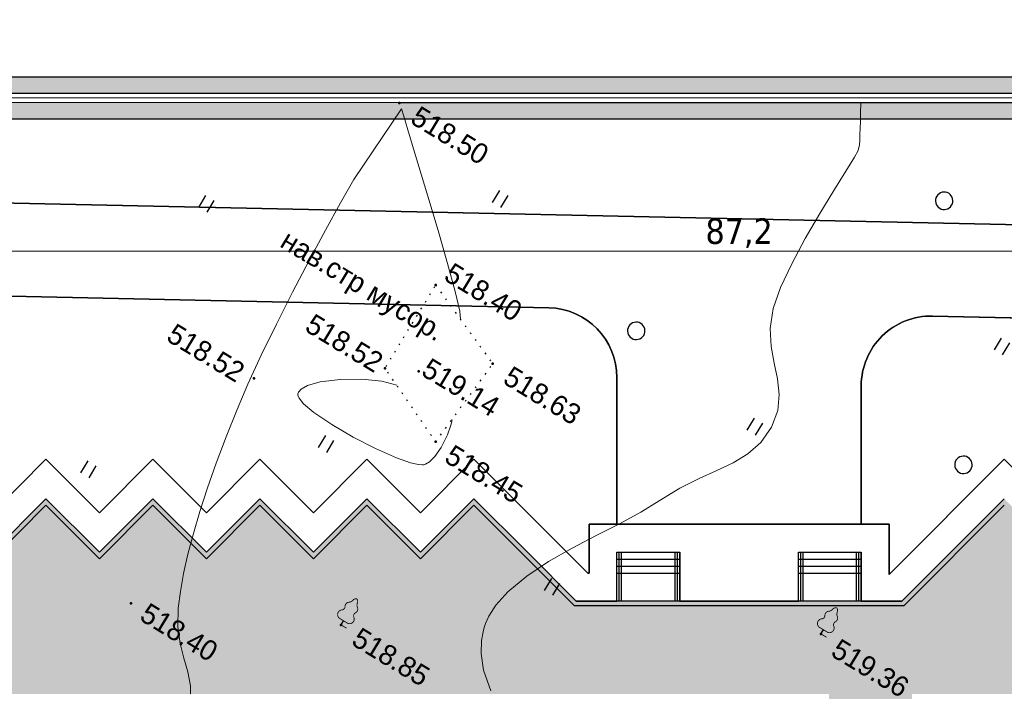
# Model space of a CAD drawing. Header units: millimetres. Extents: x 0 to 1576219, y -334896 to 156638.
# Tile 34 of 63: x 388108 to 430433, y -22836 to 5792. Entities that reach past the tile are written whole.
import ezdxf
from ezdxf import colors
from ezdxf.entities.mleader import LeaderData, LeaderLine
from ezdxf.math import Vec2, Vec3

# ---------------------------------------------------------------- set-up
doc = ezdxf.new("R2010")
doc.units = ezdxf.units.MM
doc.linetypes.add('Контура низ откосов  Штриховая 0.1-0.5 - - - - - - -', pattern=[0.6, 0.1, -0.5])
for name, color, linetype in [('(004) Точки рельефа', 7, 'Continuous'), ('(022) Возд. Линии', 7, 'Continuous'), ('(031) Горизонтали', 42, 'Continuous'), ('(036) Растительность', 7, 'Continuous'), ('(038) Деревья', 7, 'Continuous'), ('(039) Земля', 7, 'Continuous'), ('(040) Ограда', 7, 'Continuous'), ('GLUXOY OG', 7, 'Continuous')]:
    doc.layers.add(name, color=color, linetype=linetype)
doc.layers.add('К1', color=7, linetype='Continuous', lineweight=40, true_color=0x076e4b)
doc.styles.add('BLACK', font='tahomabd.ttf')
doc.styles.add('BM-431', font='txt')
doc.styles.add('D-431', font='txt')
doc.styles.add('GOST', font='isocpeur.ttf')
doc.linetypes.add('ОГРАДА_БЕТ', pattern='A,4,["|",Standard,S=0.8,R=0,X=0,Y=-0.8],4', length=8)
doc.linetypes.add('ОГРАДА_ГЛИН', pattern='A,4,["|",Standard,S=0.8,R=0,X=0,Y=-0.8],0.5,["|",Standard,S=0.8,R=0,X=0,Y=-0.8],3.5', length=8)
doc.dimstyles.new('genplan dimension', dxfattribs={"dimtxt": 1100, "dimasz": 450, "dimexe": 450, "dimexo": 0, "dimgap": 80, "dimtad": 1, "dimlfac": 0.001, "dimtxsty": 'BLACK', "dimblk": 'OBLIQUE', "dimcen": 0, "dimclrd": 186, "dimclre": 186, "dimclrt": 186, "dimadec": 1, "dimazin": 0, "dimtfac": 1, "dimtmove": 0, "dimatfit": 3, "dimldrblk": 'OBLIQUE', "dimfxl": 1, "dimlwd": 9, "dimlwe": 9, "dimarcsym": 0})

# ---------------------------------------------------------------- blocks, each defined once
blk = doc.blocks.new('_Oblique')
at = {"color": 0, "linetype": 'ByBlock', "lineweight": -2}
blk.add_line((-0.5, -0.5), (0.5, 0.5), dxfattribs=at)
blk = doc.blocks.new('*D286')
at = {"color": 186, "lineweight": 9, "transparency": 16777216}
for p, q in [((2255842, -554331), (2330362, -509047)), ((2330350, -509027), (2330595, -509431)), ((2255830, -554312), (2256076, -554716))]:
    blk.add_line(p, q, dxfattribs=at)
at = {"layer": 'Defpoints', "color": 0, "transparency": 16777216}
for p in [(2330350, -509027), (2330362, -509047), (2255830, -554312)]:
    blk.add_point(p, dxfattribs=at)
at = {"color": 186, "lineweight": 9, "transparency": 16777216}
for p, xscale, yscale, zscale, rotation in [((2330362, -509047), 450.0000000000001, 450.0000000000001, 450.0000000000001, 31.28656990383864), ((2255842, -554331), 450, 450, 450, 211.2865699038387)]:
    blk.add_blockref('_Oblique', p, dxfattribs=dict(at, xscale=xscale, yscale=yscale, zscale=zscale, rotation=rotation))
at = {"color": 186, "transparency": 16777216, "insert": (2292697, -531023), "char_height": 1100, "attachment_point": 5, "rotation": 31.2866, "style": 'BLACK'}
blk.add_mtext('87,2', dxfattribs=at)
blk = doc.blocks.new('d')
at = {"layer": '(038) Деревья'}
blk.add_ellipse((0, 0), major_axis=(0.265, 0.265), ratio=1, start_param=5.497787, end_param=11.780972, dxfattribs=at)
blk = doc.blocks.new('I04010')
for p, q in [((-0.412273, 0.007146), (-0.412273, 1.207146)), ((0.387727, 1.207146), (0.387727, 0.007146))]:
    blk.add_line(p, q)
blk = doc.blocks.new('karagach-flat-47-flat-1')
at = {"layer": '(038) Деревья', "const_width": 0.0375}
for points in [[(0, 1.312, 0.246034), (-0.117, 1.159, 0.489079)], [(0, 1.312, -0.246034), (0.117, 1.159, -0.489079)], [(-0.208, 1.009, 0.430853), (-0.255, 0.753, 0.548276)], [(-0.208, 1.009, 0.181567), (-0.117, 1.159, 0.303004)], [(0.208, 1.009, -0.181567), (0.117, 1.159, -0.303004)], [(0.208, 1.009, -0.430853), (0.255, 0.753, -0.548276)], [(-0.315, 0.559, 0.626949), (-0.218, 0.206, 0.702465)], [(-0.315, 0.559, 0.383603), (-0.255, 0.753, 0.352912)], [(0.315, 0.559, -0.626949), (0.218, 0.206, -0.702465)], [(0.315, 0.559, -0.383603), (0.255, 0.753, -0.352912)]]:
    blk.add_lwpolyline(points, format="xyb", dxfattribs=at)
for points in [[(0, 0.206), (-0.218, 0.206)], [(0, 0), (0, 0.206)], [(0, 0.206), (0.218, 0.206)], [(0, 0), (0.281, 0)]]:
    blk.add_lwpolyline(points, dxfattribs=at)
at = {"layer": '(038) Деревья'}
blk.add_lwpolyline([(0, 0), (0, 0.206)], dxfattribs=at)
blk = doc.blocks.new('karagach-flat-50')
at = {"layer": '(038) Деревья', "const_width": 0.0375}
for points in [[(0, 1.312, 0.246034), (-0.117, 1.159, 0.489079)], [(0, 1.312, -0.246034), (0.117, 1.159, -0.489079)], [(-0.208, 1.009, 0.430853), (-0.255, 0.753, 0.548276)], [(-0.208, 1.009, 0.181567), (-0.117, 1.159, 0.303004)], [(0.208, 1.009, -0.181567), (0.117, 1.159, -0.303004)], [(0.208, 1.009, -0.430853), (0.255, 0.753, -0.548276)], [(-0.315, 0.559, 0.626949), (-0.218, 0.206, 0.702465)], [(-0.315, 0.559, 0.383603), (-0.255, 0.753, 0.352912)], [(0.315, 0.559, -0.626949), (0.218, 0.206, -0.702465)], [(0.315, 0.559, -0.383603), (0.255, 0.753, -0.352912)]]:
    blk.add_lwpolyline(points, format="xyb", dxfattribs=at)
for points in [[(0, 0.206), (-0.218, 0.206)], [(0, 0), (0, 0.206)], [(0, 0.206), (0.218, 0.206)], [(0, 0), (0.281, 0)]]:
    blk.add_lwpolyline(points, dxfattribs=at)
at = {"layer": '(038) Деревья'}
blk.add_lwpolyline([(0, 0), (0, 0.206)], dxfattribs=at)
blk = doc.blocks.new('A$C05d28b1e')
at = {"layer": '(004) Точки рельефа', "color": 7, "linetype": 'ByBlock', "lineweight": -2}
for p in [(-137151, 63738), (-131751, 57860), (-127899, 56249), (-130457, 54314), (-131753, 53678), (-109820, 53662), (-128265, 52115), (-136343, 50379), (-127648, 43279), (-135843, 39386)]:
    blk.add_point(p, dxfattribs=at)
at = {"layer": '(031) Горизонтали', "color": 42, "linetype": 'Continuous', "lineweight": 0, "ltscale": 600}
for points in [[(-120679, 44198), (-121399, 44794), (-121866, 45354), (-122137, 45835), (-122273, 46190), (-122327, 46378), (-122365, 46550), (-122408, 46904), (-122397, 47454), (-122256, 48221), (-121916, 49215), (-121438, 50231), (-120872, 51249), (-120269, 52248), (-119676, 53209), (-119145, 54112), (-118724, 54936), (-118253, 55855), (-117760, 56639), (-117282, 57335), (-116856, 57988), (-116517, 58643), (-116302, 59346), (-116246, 60141), (-116384, 60904), (-116686, 61519), (-117100, 62049), (-117575, 62555), (-118056, 63097), (-118492, 63739), (-118829, 64542), (-119024, 65466), (-119147, 66592), (-119213, 67826), (-119237, 69070), (-119235, 70228), (-119222, 71206), (-119214, 71907), (-119226, 72235), (-119304, 72466), (-119397, 72641), (-119520, 72859), (-119643, 73085), (-119797, 73356), (-119982, 73674), (-120197, 74041)], [(-131478, 37131), (-131820, 37674), (-132230, 38128), (-132681, 38553), (-133146, 39009), (-133597, 39558), (-134006, 40259), (-134295, 40916), (-134576, 41648), (-134848, 42454), (-135111, 43335), (-135364, 44290), (-135607, 45321), (-135840, 46426), (-136062, 47607), (-136274, 48863), (-136438, 50034), (-136589, 51391), (-136726, 52869), (-136846, 54407), (-136948, 55943), (-137027, 57415), (-137083, 58760), (-137113, 59916), (-136937, 63565)], [(-130073, 57158), (-130278, 57438), (-130890, 58056), (-131795, 58914), (-132878, 59912), (-134023, 60952), (-135117, 61937), (-136044, 62766), (-136689, 63342), (-136937, 63565)], [(-130948, 53317), (-130948, 53317), (-131583, 53135), (-132358, 52761), (-133149, 52269), (-133832, 51730), (-134219, 51313), (-134374, 51034), (-134399, 50872), (-134385, 50800), (-134357, 50750), (-134248, 50663), (-133960, 50558), (-133388, 50467), (-132455, 50423), (-131389, 50446), (-130311, 50525), (-129338, 50651), (-128717, 50778), (-128381, 50885), (-128235, 50960), (-128187, 50999), (-128130, 51068), (-128039, 51235), (-127955, 51546), (-127924, 52025), (-127974, 52623), (-128051, 53014), (-128112, 53208), (-128147, 53273), (-128162, 53283)]]:
    blk.add_lwpolyline(points, dxfattribs=at)
at = {"layer": '(039) Земля', "linetype": 'Контура низ откосов  Штриховая 0.1-0.5 - - - - - - -', "ltscale": 600, "flags": 128}
blk.add_lwpolyline([(-131751, 57860), (-127899, 56249), (-128265, 52115), (-131753, 53678), (-131751, 57860)], dxfattribs=at)
at = {"layer": '(040) Ограда', "ltscale": 600, "flags": 128}
blk.add_lwpolyline([(-65264, 129736), (-69528, 127118), (-60665, 110686), (-137359, 64080), (-200340, 25826), (-120613, -95364), (-115995, -101905)], dxfattribs=at)
at = {"layer": '(040) Ограда', "linetype": 'ОГРАДА_БЕТ', "ltscale": 600, "flags": 128}
blk.add_lwpolyline([(-64714, 129605), (-68996, 126975), (-60133, 110541), (-137151, 63738), (-199778, 25699), (-120282, -95139), (-115668, -101674)], dxfattribs=at)
at = {"layer": '(022) Возд. Линии', "xscale": 1000, "yscale": 1000, "zscale": 1000}
for name, p in [('karagach-flat-47-flat-1', (-109820, 53662)), ('karagach-flat-50', (-127648, 43279))]:
    blk.add_blockref(name, p, dxfattribs=at)
at = {"layer": '(036) Растительность', "linetype": 'Continuous', "xscale": 500, "yscale": 500, "zscale": 500}
for p in [(-109572, 67949), (-131291, 62158), (-116861, 59489), (-141979, 55418), (-132226, 49279), (-120736, 49079), (-140392, 43044)]:
    blk.add_blockref('I04010', p, dxfattribs=at)
at = {"layer": '(038) Деревья', "linetype": 'Continuous', "xscale": 1000, "yscale": 1000, "zscale": 1000}
for p in [(-114949, 72308), (-108354, 63047), (-123361, 60660)]:
    blk.add_blockref('d', p, dxfattribs=at)
at = {"layer": '(004) Точки рельефа', "linetype": 'ByBlock', "char_height": 875, "attachment_point": 4, "style": 'D-431'}
for s, insert in [('518.50', (-136350, 63672)), ('518.40', (-131626, 58664)), ('518.63', (-127153, 56192)), ('519.14', (-130332, 54664)), ('518.52', (-135598, 53691)), ('519.36', (-109027, 53505)), ('518.45', (-127551, 51998)), ('518.52', (-140467, 50243)), ('518.85', (-126884, 43216)), ('518.40', (-135217, 39389))]:
    blk.add_mtext(s, dxfattribs=dict(at, insert=insert))
at = {"layer": '(039) Земля', "linetype": 'Continuous', "style": 'BM-431'}
blk.add_text('нав.стр мусор.', height=875, dxfattribs=at).set_placement((-138388, 55791))
blk = doc.blocks.new('A$C2cdd6916')
h = blk.add_hatch(color=1)
h.dxf.hatch_style = 1
h.paths.add_polyline_path([(16401.238, -4652.593), (12042.877, -7301.119), (10692.648, -5079.21), (11718.144, -4456.027), (9225.414, -354.04), (9994.537, 113.347), (7294.079, 4557.166), (6524.956, 4089.779), (4032.226, 8191.765), (3006.729, 7568.583), (1656.5, 9790.492), (26610.253, 24954.602), (28168.21, 22390.86), (31159.242, 24208.476), (35090.313, 26597.342), (27092.803, 39757.883), (26750.971, 39550.156), (23865.782, 40254.206), (20705.813, 41025.308), (19934.711, 37865.339), (16774.743, 38636.441), (16003.641, 35476.472), (12843.672, 36247.575), (12072.57, 33087.606), (8912.601, 33858.708), (8141.499, 30698.739), (4981.531, 31469.841), (4210.429, 28309.873), (1050.46, 29080.975), (279.358, 25921.006), (-2880.611, 26692.108), (-3651.713, 23532.14), (-4355.763, 20646.951), (-16319.891, 13376.488), (-19205.079, 14080.537), (-22365.048, 14851.639), (-23136.15, 11691.671), (-26296.119, 12462.773), (-27067.221, 9302.804), (-30227.189, 10073.906), (-30998.291, 6913.938), (-34158.26, 7685.04), (-34929.362, 4525.071), (-38089.331, 5296.173), (-38860.433, 2136.205), (-42020.401, 2907.307), (-42791.503, -252.662), (-45951.472, 518.44), (-46722.574, -2641.528), (-47426.624, -5526.717), (-47768.456, -5734.445), (-39770.946, -18894.986), (-32848.844, -14688.503), (-34406.8, -12124.761), (-9453.047, 3039.348), (-8102.818, 817.438), (-9128.315, 194.256), (-6635.585, -3907.731), (-7404.707, -4375.118), (-4704.249, -8818.937), (-3935.127, -8351.55), (-1442.396, -12453.537), (-416.9, -11830.354), (933.329, -14052.264), (-3425.032, -16700.79), (-1867.075, -19264.531), (-17591.358, -28819.998), (-15929.538, -31554.655), (-15758.622, -31450.792), (-14927.712, -32818.121), (-15440.46, -33129.712), (-13674.776, -36035.286), (-13162.028, -35723.695), (-12331.118, -37091.024), (-12502.034, -37194.887), (-12294.306, -37536.72), (-10840.214, -39929.545), (952.998, -32762.946), (1160.726, -33104.778), (5091.797, -30715.911), (5507.252, -31399.576), (10207.445, -28543.322), (9791.99, -27859.658), (12013.899, -26509.429), (12844.81, -27876.758), (18826.874, -24241.526), (17995.963, -22874.197), (20217.873, -21523.968), (20633.328, -22207.633), (25333.521, -19351.379), (24918.066, -18667.715), (28849.137, -16278.848), (28641.409, -15937.016), (40434.621, -8770.416), (38772.801, -6035.759), (38601.885, -6139.622), (37770.975, -4772.293), (38283.723, -4460.702), (36518.039, -1555.128), (36005.291, -1866.719), (35174.381, -499.39), (35345.297, -395.527), (35137.569, -53.694), (33683.477, 2339.131), (17959.194, -7216.335)])
for p, q in [((-9249.216, 20130.602), (-6941.848, 21532.762)), ((-9093.42, 19874.227), (-6786.052, 21276.388)), ((-5851.279, 19738.143), (-6941.848, 21532.762)), ((-8937.624, 19617.853), (-6630.257, 21020.014)), ((-8781.829, 19361.479), (-6474.461, 20763.64)), ((-8158.646, 18335.982), (-9249.216, 20130.602)), ((-15914.944, 16079.915), (-13607.577, 17482.076)), ((-12517.007, 15687.456), (-13607.577, 17482.076)), ((-15759.149, 15823.541), (-13451.781, 17225.701)), ((-15603.353, 15567.166), (-13295.985, 16969.327)), ((-15447.557, 15310.792), (-13140.19, 16712.953)), ((-14824.375, 14285.296), (-15914.944, 16079.915))]:
    blk.add_line(p, q)
at = {"color": 1}
for p, q in [((-6022.195, 19634.279), (-7112.764, 21428.899)), ((-5936.737, 19686.211), (-7027.306, 21480.83)), ((-8073.188, 18387.914), (-9163.758, 20182.533)), ((-7987.73, 18439.846), (-9078.3, 20234.465)), ((-12687.923, 15583.593), (-13778.493, 17378.212)), ((-12602.465, 15635.524), (-13693.035, 17430.144)), ((-14738.917, 14337.227), (-15829.486, 16131.847)), ((-14653.459, 14389.159), (-15744.028, 16183.779))]:
    blk.add_line(p, q, dxfattribs=at)
blk.add_lwpolyline([(-2880.611, 26692.108), (-3651.713, 23532.14), (-4355.763, 20646.951), (-16319.891, 13376.488), (-19205.079, 14080.537), (-22365.048, 14851.639), (-23136.15, 11691.671), (-26296.119, 12462.773), (-27067.221, 9302.804), (-30227.189, 10073.906), (-30998.291, 6913.938), (-34158.26, 7685.04), (-34929.362, 4525.071), (-38089.331, 5296.173), (-38860.433, 2136.205)])
blk.add_lwpolyline([(-2880.611, 26692.108), (-3651.713, 23532.14), (-4355.763, 20646.951), (-16319.891, 13376.488), (-19205.079, 14080.537), (-22365.048, 14851.639), (-23136.15, 11691.671), (-26296.119, 12462.773), (-27067.221, 9302.804), (-30227.189, 10073.906), (-30998.291, 6913.938), (-34158.26, 7685.04), (-34929.362, 4525.071), (-38089.331, 5296.173), (-38860.433, 2136.205)])
at = {"color": 2, "lineweight": 30}
blk.add_lwpolyline([(-2733.725, 26450.396), (-4181.103, 20519.057), (-16286.823, 13162.55), (-22218.162, 14609.928), (-22989.265, 11449.959), (-26149.233, 12221.061), (-26920.335, 9061.092), (-30080.304, 9832.194), (-30851.406, 6672.226), (-34011.375, 7443.328), (-34782.477, 4283.359), (-37942.445, 5054.461), (-38713.547, 1894.493)], dxfattribs=at)
dim = blk.add_linear_dim(base=(19119.199, 52493.966), p1=(-55412.06, 7228.836), p2=(19107.367, 52513.437), angle=31.2865699, dimstyle='genplan dimension')
dim.commit()
dim.dimension.update_dxf_attribs({"geometry": '*D286', "text_midpoint": (-18545.182, 30517.578), "insert": (-2311242.442, 561540.579)})

msp = doc.modelspace()

# ---------------------------------------------------------------- hatches: boundary and pattern name
at = {"true_color": 0xb1ab95}
h = msp.add_hatch(color=253, dxfattribs=at)
h.dxf.hatch_style = 1
edge = h.paths.add_edge_path(flags=17)
edge.add_line((343420.655, -199706.481), (343362.341, -199006.181))
edge.add_line((343362.341, -199006.181), (342076.349, -199228.438))
edge.add_line((342076.349, -199228.438), (336804.038, -135912.752))
edge.add_line((336804.038, -135912.752), (333198.074, -35331.661))
edge.add_arc((340132.883, -34378.551), 7000, 180.0000002, 187.8256259, ccw=False)
edge.add_line((333132.883, -34378.551), (333132.883, -33513.298))
edge.add_line((333132.883, -33513.298), (331876.277, 1537.182))
edge.add_line((331876.277, 1537.182), (481405.729, 1522.586))
edge.add_line((481405.729, 1522.586), (481044.993, -8881.341))
edge.add_line((481044.993, -8881.341), (477779.736, -8841.621))
edge.add_line((477779.736, -8841.621), (477706.755, -14841.177))
edge.add_line((477706.755, -14841.177), (480837.027, -14879.255))
edge.add_line((480837.027, -14879.255), (477060.555, -123795.887))
edge.add_line((477060.555, -123795.887), (440367.499, -125207.107))
edge.add_line((440367.499, -125207.107), (437547.553, -129401.84))
edge.add_line((437547.553, -129401.84), (437752.191, -131676.945))
edge.add_line((437752.191, -131676.945), (410180.409, -136859.222))
edge.add_line((410180.409, -136859.222), (415909.299, -187062.516))
edge.add_line((415909.299, -187062.516), (355337.759, -197050.472))
edge.add_line((355337.759, -197050.472), (354621.109, -192708.604))
edge.add_line((354621.109, -192708.604), (348936.832, -193646.827))
edge.add_line((348936.832, -193646.827), (349362.314, -198756.485))
edge.add_line((349362.314, -198756.485), (350814.334, -198505.534))
edge.add_line((350814.334, -198505.534), (350179.275, -194657.99))
edge.add_line((350179.275, -194657.99), (353632.551, -194088.007))
edge.add_line((353632.551, -194088.007), (354267.744, -197936.365))
edge.add_line((354267.744, -197936.365), (416680.292, -187644.836))
edge.add_line((416680.292, -187644.836), (410949.73, -137426.881))
edge.add_line((410949.73, -137426.881), (438506.333, -132247.457))
edge.add_line((438506.333, -132247.457), (438266.977, -129586.367))
edge.add_line((438266.977, -129586.367), (440749.931, -125892.916))
edge.add_line((440749.931, -125892.916), (477737.589, -124470.365))
edge.add_line((477737.589, -124470.365), (482130.419, 2222.516))
edge.add_line((482130.419, 2222.516), (331150.729, 2237.253))
edge.add_line((331150.729, 2237.253), (336105.08, -135954.359))
edge.add_line((336105.08, -135954.359), (341442.206, -200048.413))
edge.add_line((341442.206, -200048.413), (343420.655, -199706.481))
h.paths.add_polyline_path([(335705.675, -135978.134), (330736.13, 2637.293), (482544.527, 2622.475), (478124.466, -124855.782), (440968.463, -126284.807), (438678.076, -129691.81), (438937.271, -132573.464), (411389.342, -137751.258), (417120.526, -187974.659), (354332.879, -198330.986), (354463.098, -199119.925), (351009.821, -199689.908), (350879.476, -198900.206), (349395.637, -199156.656), (349561.227, -201145.243), (355842.501, -200108.483), (355630.878, -198826.35), (417891.516, -188556.948), (412158.662, -138318.917), (439691.413, -133143.976), (439397.499, -129876.337), (441350.895, -126970.617), (478801.5, -125530.26), (483269.216, 3322.405), (330010.582, 3337.364), (335006.717, -136019.742), (340445.695, -201336.947), (343512.291, -200806.951), (343453.977, -200106.651), (341079.838, -200516.971)])

# ---------------------------------------------------------------- block references
at = {"rotation": 328.7134303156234}
msp.add_blockref('A$C2cdd6916', (419032.883, -39085.273, -3656), dxfattribs=at)

# ---------------------------------------------------------------- next in the draw order: block references
at = {"color": 5, "lineweight": 50, "rotation": 328.7134303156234}
msp.add_blockref('A$C05d28b1e', (488531.156, -123473.137), dxfattribs=at)

# ---------------------------------------------------------------- next in the draw order: linework, layer by layer
at = {"color": 8}
for points in [[(343573.19, -200796.426), (340445.695, -201336.947), (335006.717, -136019.742), (330010.582, 3337.364), (483269.216, 3322.405), (478801.5, -125530.26), (441350.895, -126970.617), (439397.499, -129876.337), (439691.413, -133143.976), (412158.662, -138318.917), (417891.516, -188556.948), (355630.878, -198826.35), (355842.501, -200108.483), (349561.227, -201145.243)], [(417891.516, -188556.948), (412158.662, -138318.917), (439691.413, -133143.976), (439397.499, -129876.337), (441350.895, -126970.617), (478801.5, -125530.26), (483269.216, 3322.405), (330010.582, 3337.364), (335006.717, -136019.742), (340445.695, -201336.947)], [(341079.838, -200516.971), (335705.675, -135978.134), (330736.13, 2637.293), (482544.527, 2622.475), (478124.466, -124855.782), (440968.463, -126284.807), (438678.076, -129691.81), (438937.271, -132573.464), (411389.342, -137751.258), (417120.526, -187974.659)], [(416680.292, -187644.836), (410949.73, -137426.881), (438506.333, -132247.457), (438266.977, -129586.367), (440749.931, -125892.916), (477737.589, -124470.365), (482130.419, 2222.516), (331150.729, 2237.253), (336105.08, -135954.359), (341442.206, -200048.413)], [(481044.993, -8881.341), (481405.729, 1522.586), (331876.277, 1537.182), (336804.038, -135912.752), (342076.349, -199228.438), (343362.341, -199006.181)], [(463129.848, -3702.489), (362533.09, -1539.52)], [(432732.883, -15381.704), (430432.883, -13081.704), (425482.883, -18031.704), (425482.883, -15878.76), (412582.883, -15878.76), (412582.883, -17978.76), (412529.939, -17978.76), (407632.883, -13081.704), (405332.883, -15381.704), (403032.883, -13081.704), (400732.883, -15381.704), (398432.883, -13081.704), (396132.883, -15381.704), (393832.883, -13081.704), (391532.883, -15381.704), (389232.883, -13081.704), (386932.883, -15381.704)], [(386932.883, -17078.761), (389232.883, -14778.761), (391532.883, -17078.761), (393832.883, -14778.76), (396132.883, -17078.76), (398432.883, -14778.76), (400732.883, -17078.76), (403032.883, -14778.76), (405332.883, -17078.76), (407632.883, -14778.76), (409932.883, -17078.76), (412032.883, -19178.76), (413782.883, -19178.76), (413782.883, -17078.76), (416482.883, -17078.76), (416482.883, -19178.76), (421582.883, -19178.76), (421582.883, -17078.76), (424282.883, -17078.76), (424282.883, -19178.76), (426032.883, -19178.76), (428132.883, -17078.76), (430432.883, -14778.76)], [(412582.883, -15878.76), (425482.883, -15878.76)]]:
    msp.add_lwpolyline(points, dxfattribs=at)
for points in [[(481405.729, 1522.586), (331876.277, 1537.182), (333132.883, -33513.298), (333132.883, -1539.52), (333132.883, 810.48), (338682.883, 810.48), (338682.883, -1539.52), (362533.09, -1539.52), (463129.848, -3702.489, -0.415117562)], [(342076.349, -199228.438), (336804.038, -135912.752), (333198.074, -35331.661, -0.034159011), (333132.883, -34378.551), (333132.883, -33513.298), (331876.277, 1537.182), (481405.729, 1522.586), (481044.993, -8881.341), (477779.736, -8841.621), (477706.755, -14841.177), (480837.027, -14879.255), (477060.555, -123795.887), (440367.499, -125207.107), (437547.553, -129401.84), (437752.191, -131676.945), (410180.409, -136859.222), (415909.299, -187062.516)], [(463129.848, -3702.489), (362533.09, -1539.52), (333132.883, -1539.52), (333132.883, -33513.298), (333132.883, -34378.551, 0.414213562), (340132.883, -41378.551), (354079.003, -41378.551, -0.425495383), (357076.796, -44493.615), (356941.228, -48025.565, -0.414213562), (353828.371, -50908.293), (350830.578, -50793.228), (349449.801, -86766.738), (351667.224, -86851.85, -0.48309225), (354445.314, -90643.152), (349007.776, -110443.147), (340438.602, -163894.724)], [(386932.883, -15381.704), (389232.883, -13081.704), (391532.883, -15381.704), (393832.883, -13081.704), (396132.883, -15381.704), (398432.883, -13081.704), (400732.883, -15381.704), (403032.883, -13081.704), (405332.883, -15381.704), (407632.883, -13081.704), (412529.939, -17978.76), (412582.883, -17978.76), (412582.883, -15878.76), (413782.883, -15878.76), (413782.883, -9578.575, 0.407930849), (410847.372, -6579.268), (387047.059, -6067.529)], [(387047.059, -6067.529), (410847.372, -6579.268, -0.407930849), (413782.883, -9578.575), (413782.883, -15878.76), (424282.883, -15878.76), (424282.883, -9933.348, -0.420524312), (427347.372, -6934.041), (458753.127, -7609.308)], [(463043.863, -7701.565), (427347.372, -6934.041, 0.420524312), (424282.883, -9933.348), (424282.883, -15878.76), (425482.883, -15878.76), (425482.883, -17978.76), (425535.827, -17978.76), (430432.883, -13081.704), (432732.883, -15381.704)]]:
    msp.add_lwpolyline(points, format="xyb", dxfattribs=at)
at = {"color": 8, "lineweight": 30}
for points in [[(481405.729, 1522.586), (331876.277, 1537.182)], [(463129.848, -3702.489), (362533.09, -1539.52)], [(362533.09, -1539.52), (463129.848, -3702.489)], [(387047.059, -6067.529), (410847.372, -6579.268)], [(410847.372, -6579.268), (387047.059, -6067.529)], [(427347.372, -6934.041), (458753.127, -7609.308)], [(463043.863, -7701.565), (427347.372, -6934.041)], [(413782.883, -9578.575), (413782.883, -15878.76)], [(413782.883, -15878.76), (413782.883, -9578.575)], [(424282.883, -15878.76), (424282.883, -9933.348)], [(424282.883, -9933.348), (424282.883, -15878.76)], [(389232.883, -13081.704), (386932.883, -15381.704)], [(386932.883, -15381.704), (389232.883, -13081.704)], [(391532.883, -15381.704), (389232.883, -13081.704)], [(389232.883, -13081.704), (391532.883, -15381.704)], [(393832.883, -13081.704), (391532.883, -15381.704)], [(391532.883, -15381.704), (393832.883, -13081.704)], [(396132.883, -15381.704), (393832.883, -13081.704)], [(393832.883, -13081.704), (396132.883, -15381.704)], [(398432.883, -13081.704), (396132.883, -15381.704)], [(396132.883, -15381.704), (398432.883, -13081.704)], [(400732.883, -15381.704), (398432.883, -13081.704)], [(398432.883, -13081.704), (400732.883, -15381.704)], [(403032.883, -13081.704), (400732.883, -15381.704)], [(400732.883, -15381.704), (403032.883, -13081.704)], [(405332.883, -15381.704), (403032.883, -13081.704)], [(403032.883, -13081.704), (405332.883, -15381.704)], [(407632.883, -13081.704), (405332.883, -15381.704)], [(405332.883, -15381.704), (407632.883, -13081.704)], [(412529.939, -17978.76), (407632.883, -13081.704)], [(407632.883, -13081.704), (412529.939, -17978.76)], [(430432.883, -13081.704), (425482.883, -18031.704)], [(425535.827, -17978.76), (430432.883, -13081.704)], [(430432.883, -13081.704), (432732.883, -15381.704)], [(386932.883, -17078.761), (389232.883, -14778.761)], [(389232.883, -14778.761), (391532.883, -17078.761)], [(391532.883, -17078.761), (393832.883, -14778.76)], [(393832.883, -14778.76), (396132.883, -17078.76)], [(396132.883, -17078.76), (398432.883, -14778.76)], [(398432.883, -14778.76), (400732.883, -17078.76)], [(400732.883, -17078.76), (403032.883, -14778.76)], [(403032.883, -14778.76), (405332.883, -17078.76)], [(405332.883, -17078.76), (407632.883, -14778.76)], [(407632.883, -14778.76), (409932.883, -17078.76)], [(428132.883, -17078.76), (430432.883, -14778.76)], [(425482.883, -15878.76), (412582.883, -15878.76)], [(412582.883, -15878.76), (412582.883, -17978.76)], [(412582.883, -17978.76), (412582.883, -15878.76)], [(412582.883, -15878.76), (413782.883, -15878.76)], [(413782.883, -15878.76), (424282.883, -15878.76)], [(424282.883, -15878.76), (425482.883, -15878.76)], [(425482.883, -18031.704), (425482.883, -15878.76)], [(425482.883, -15878.76), (425482.883, -17978.76)], [(409932.883, -17078.76), (412032.883, -19178.76)], [(413782.883, -19178.76), (413782.883, -17078.76)], [(413782.883, -17078.76), (416482.883, -17078.76)], [(416482.883, -17078.76), (416482.883, -19178.76)], [(421582.883, -17078.76), (424282.883, -17078.76)], [(421582.883, -19178.76), (421582.883, -17078.76)], [(424282.883, -17078.76), (424282.883, -19178.76)], [(426032.883, -19178.76), (428132.883, -17078.76)], [(412582.883, -17978.76), (412529.939, -17978.76)], [(412529.939, -17978.76), (412582.883, -17978.76)], [(425482.883, -17978.76), (425535.827, -17978.76)], [(412032.883, -19178.76), (413782.883, -19178.76)], [(416482.883, -19178.76), (421582.883, -19178.76)], [(424282.883, -19178.76), (426032.883, -19178.76)]]:
    msp.add_lwpolyline(points, dxfattribs=at)
for points in [[(410847.372, -6579.268, -0.407930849), (413782.883, -9578.575)], [(413782.883, -9578.575, 0.407930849), (410847.372, -6579.268)], [(424282.883, -9933.348, -0.420524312), (427347.372, -6934.041)], [(427347.372, -6934.041, 0.420524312), (424282.883, -9933.348)]]:
    msp.add_lwpolyline(points, format="xyb", dxfattribs=at)
at = {"layer": 'GLUXOY OG', "color": 186, "linetype": 'ОГРАДА_ГЛИН', "lineweight": 30, "ltscale": 400}
for points in [[(341079.838, -200516.971), (335705.675, -135978.134), (330736.13, 2637.293), (482544.527, 2622.475), (478124.466, -124855.782), (440968.463, -126284.807), (438678.076, -129691.81), (438937.271, -132573.464), (411389.342, -137751.258), (417120.526, -187974.659)], [(416680.292, -187644.836), (410949.73, -137426.881), (438506.333, -132247.457), (438266.977, -129586.367), (440749.931, -125892.916), (477737.589, -124470.365), (482130.419, 2222.516), (331150.729, 2237.253), (336105.08, -135954.359), (341442.206, -200048.413)]]:
    msp.add_lwpolyline(points, dxfattribs=at)
at = {"layer": 'GLUXOY OG', "color": 186, "lineweight": 30, "ltscale": 400}
msp.add_lwpolyline([(416900.409, -187809.747), (411169.536, -137589.069), (438721.802, -132410.46), (438472.526, -129639.089), (440859.197, -126088.862), (477931.027, -124663.074), (482337.473, 2422.495), (330943.43, 2437.273), (335905.377, -135966.247), (341261.022, -200282.692)], dxfattribs=at)

# ---------------------------------------------------------------- next in the draw order: leaders
at = {"layer": 'К1', "color": 0, "linetype": 'ByBlock', "lineweight": 0, "ltscale": 250}
ml = msp.add_multileader_mtext('Standard', dxfattribs=at)
ml.set_content('УП1,2 90%%D', style='GOST')
ml.set_leader_properties()
ml.build(insert=Vec2(0, 0))
ml.multileader.update_dxf_attribs({"text_left_attachment_type": 6, "text_right_attachment_type": 6, "dogleg_length": 0.001, "arrow_head_size": 750, "scale": 500})
ctx = ml.context
ctx.base_point, ctx.scale, ctx.char_height, ctx.arrow_head_size, ctx.landing_gap_size, ctx.plane_origin = Vec3(740669.526, -189800.546, 3656), 500, 500, 750, 0, Vec3(775757.993, -176241.907, 3656)
ctx.left_attachment, ctx.right_attachment, ctx.text_align_type = 6, 6, 1
notes = []
notes.append((ctx, [(0, (0, 0, 0), (0, 0), (1, 0), 1, [])]))
ctx.mtext.insert, ctx.mtext.alignment, ctx.mtext.flow_direction = Vec3(742057.026, -189200.546, 3656), 2, 5
ctx.mtext.has_bg_fill, ctx.mtext.bg_color, ctx.mtext.bg_scale_factor, ctx.mtext.bg_transparency, ctx.mtext.use_window_bg_color = 1, -1023410173, 1.1, 0, 0
for ctx, leaders in notes:
    for number, flags, end, landing, length, lines in leaders:
        leader = LeaderData()
        leader.index, (leader.has_last_leader_line, leader.has_dogleg_vector, leader.attachment_direction) = number, flags
        leader.last_leader_point, leader.dogleg_vector, leader.dogleg_length = Vec3(end), Vec3(landing), length
        for number, points, colour, breaks in lines:
            line = LeaderLine()
            line.index, line.vertices, line.color, line.breaks = number, Vec3.list(points), colors.encode_raw_color(colour), breaks
            leader.lines.append(line)
        ctx.leaders.append(leader)

# ---------------------------------------------------------------- next in the draw order: leaders
ml = msp.add_multileader_mtext('Standard', dxfattribs=at)
ml.set_content('УП3 90%%D', style='GOST')
ml.set_leader_properties()
ml.build(insert=Vec2(0, 0))
ml.multileader.update_dxf_attribs({"text_left_attachment_type": 6, "text_right_attachment_type": 6, "dogleg_length": 0.001, "arrow_head_size": 750, "scale": 500})
ctx = ml.context
ctx.base_point, ctx.scale, ctx.char_height, ctx.arrow_head_size, ctx.landing_gap_size, ctx.plane_origin = Vec3(752427.104, -190628.39, 3656), 500, 500, 750, 0, Vec3(786128.071, -177069.751, 3656)
ctx.left_attachment, ctx.right_attachment, ctx.text_align_type = 6, 6, 1
notes = []
notes.append((ctx, [(0, (0, 0, 0), (0, 0), (1, 0), 1, [])]))
ctx.mtext.insert, ctx.mtext.alignment, ctx.mtext.flow_direction = Vec3(753602.104, -190028.39, 3656), 2, 5
ctx.mtext.has_bg_fill, ctx.mtext.bg_color, ctx.mtext.bg_scale_factor, ctx.mtext.bg_transparency, ctx.mtext.use_window_bg_color = 1, -1023410173, 1.1, 0, 0
for ctx, leaders in notes:
    for number, flags, end, landing, length, lines in leaders:
        leader = LeaderData()
        leader.index, (leader.has_last_leader_line, leader.has_dogleg_vector, leader.attachment_direction) = number, flags
        leader.last_leader_point, leader.dogleg_vector, leader.dogleg_length = Vec3(end), Vec3(landing), length
        for number, points, colour, breaks in lines:
            line = LeaderLine()
            line.index, line.vertices, line.color, line.breaks = number, Vec3.list(points), colors.encode_raw_color(colour), breaks
            leader.lines.append(line)
        ctx.leaders.append(leader)

# ---------------------------------------------------------------- next in the draw order: leaders
ml = msp.add_multileader_mtext('Standard', dxfattribs=at)
ml.set_content('УП4 90%%D', style='GOST')
ml.set_leader_properties()
ml.build(insert=Vec2(0, 0))
ml.multileader.update_dxf_attribs({"text_left_attachment_type": 6, "text_right_attachment_type": 6, "dogleg_length": 0.001, "arrow_head_size": 750, "scale": 500})
ctx = ml.context
ctx.base_point, ctx.scale, ctx.char_height, ctx.arrow_head_size, ctx.landing_gap_size, ctx.plane_origin = Vec3(749897.856, -197249.302, 3656), 500, 500, 750, 0, Vec3(782423.822, -183690.663, 3656)
ctx.left_attachment, ctx.right_attachment, ctx.text_align_type = 6, 6, 1
notes = []
notes.append((ctx, [(0, (0, 0, 0), (0, 0), (1, 0), 1, [])]))
ctx.mtext.insert, ctx.mtext.alignment, ctx.mtext.flow_direction = Vec3(751097.856, -196649.302, 3656), 2, 5
ctx.mtext.has_bg_fill, ctx.mtext.bg_color, ctx.mtext.bg_scale_factor, ctx.mtext.bg_transparency, ctx.mtext.use_window_bg_color = 1, -1023410173, 1.1, 0, 0
for ctx, leaders in notes:
    for number, flags, end, landing, length, lines in leaders:
        leader = LeaderData()
        leader.index, (leader.has_last_leader_line, leader.has_dogleg_vector, leader.attachment_direction) = number, flags
        leader.last_leader_point, leader.dogleg_vector, leader.dogleg_length = Vec3(end), Vec3(landing), length
        for number, points, colour, breaks in lines:
            line = LeaderLine()
            line.index, line.vertices, line.color, line.breaks = number, Vec3.list(points), colors.encode_raw_color(colour), breaks
            leader.lines.append(line)
        ctx.leaders.append(leader)

# ---------------------------------------------------------------- next in the draw order: leaders
ml = msp.add_multileader_mtext('Standard', dxfattribs=at)
ml.set_content('УП5.6 90%%D', style='GOST')
ml.set_leader_properties()
ml.build(insert=Vec2(0, 0))
ml.multileader.update_dxf_attribs({"text_left_attachment_type": 6, "text_right_attachment_type": 6, "dogleg_length": 0.001, "arrow_head_size": 750, "scale": 500})
ctx = ml.context
ctx.base_point, ctx.scale, ctx.char_height, ctx.arrow_head_size, ctx.landing_gap_size, ctx.plane_origin = Vec3(760430.922, -194191.015, 3656), 500, 500, 750, 0, Vec3(791756.888, -180632.376, 3656)
ctx.left_attachment, ctx.right_attachment, ctx.text_align_type = 6, 6, 1
notes = []
notes.append((ctx, [(0, (0, 0, 0), (0, 0), (1, 0), 1, [])]))
ctx.mtext.insert, ctx.mtext.alignment, ctx.mtext.flow_direction = Vec3(761855.922, -193591.015, 3656), 2, 5
ctx.mtext.has_bg_fill, ctx.mtext.bg_color, ctx.mtext.bg_scale_factor, ctx.mtext.bg_transparency, ctx.mtext.use_window_bg_color = 1, -1023410173, 1.1, 0, 0
for ctx, leaders in notes:
    for number, flags, end, landing, length, lines in leaders:
        leader = LeaderData()
        leader.index, (leader.has_last_leader_line, leader.has_dogleg_vector, leader.attachment_direction) = number, flags
        leader.last_leader_point, leader.dogleg_vector, leader.dogleg_length = Vec3(end), Vec3(landing), length
        for number, points, colour, breaks in lines:
            line = LeaderLine()
            line.index, line.vertices, line.color, line.breaks = number, Vec3.list(points), colors.encode_raw_color(colour), breaks
            leader.lines.append(line)
        ctx.leaders.append(leader)

doc.saveas('drawing.dxf')
